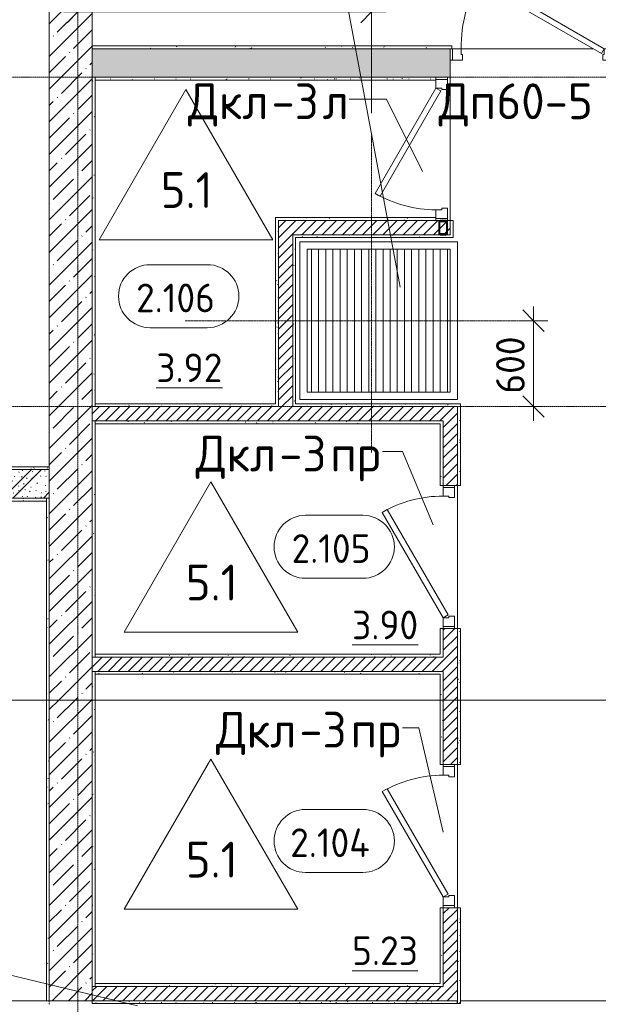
# Model space of a CAD drawing. Header units: millimetres. Extents: x 86102 to 162330, y -10965 to 131946.
# Tile 39 of 52: x 142014 to 146053, y 78575 to 85453. Entities that reach past the tile are written whole.
import ezdxf

# ---------------------------------------------------------------- set-up
doc = ezdxf.new("R2010")
doc.units = ezdxf.units.MM
for name, pattern in [('3_ Штрих_ 1 х 1 мм', [2, 1, -1]), ('4_ Штрихпунктир_ 10 х 2 мм', [14, 10, -2, 0, -2]), ('4_ Штрихпунктир_ 15 х 2 мм', [19, 15, -2, 0, -2])]:
    doc.linetypes.add(name, pattern=pattern)
for name, color, linetype, lineweight in [('A-ANNO-DIMS', 7, 'Continuous', 5), ('A-ANNO-DIMS-100', 7, 'Continuous', 5), ('A-AREA', 7, '3_ Штрих_ 1 х 1 мм', 13), ('A-AREA-IDEN', 7, 'Continuous', 5), ('A-DETL', 7, 'Continuous', 25), ('A-DOOR', 7, 'Continuous', 13), ('A-DOOR-FRAM', 7, 'Continuous', 13), ('A-DOOR-IDEN', 7, 'Continuous', 5), ('A-FLOR', 7, 'Continuous', 13), ('A-FLOR-IDEN', 7, 'Continuous', 5), ('A-GENM', 7, 'Continuous', 13), ('A-WALL', 7, 'Continuous', 13), ('A-WALL-PATT', 7, 'Continuous', 13), ('G-ANNO-TEXT', 7, 'Continuous', 5), ('I-WALL', 7, 'Continuous', 13), ('M-EQPM', 7, 'Continuous', 13), ('M-EQPM-IDEN', 7, 'Continuous', 5), ('S-COLS', 7, 'Continuous', 25), ('S-GRID', 7, 'Continuous', 5)]:
    doc.layers.add(name, color=color, linetype=linetype, lineweight=lineweight)
doc.styles.add('GOST Common_2', font='GOST_Common.ttf', dxfattribs={"height": 200})
doc.styles.add('GOST Common_3', font='GOST_Common.ttf', dxfattribs={"height": 250})
doc.dimstyles.new('2_мм_1', dxfattribs={"dimscale": 304.8, "dimtxt": 201.142999, "dimasz": 0.492126, "dimexe": 0.328084, "dimexo": 0.492126, "dimgap": 0, "dimtad": 1, "dimdec": 0, "dimdsep": 46, "dimtxsty": 'GOST Common_2', "dimblk1": 'OBLIQUE', "dimblk2": 'OBLIQUE', "dimsah": 1, "dimcen": 0.09, "dimdle": 0.328084, "dimadec": 5, "dimazin": 2, "dimtfac": 1, "dimtdec": 4, "dimtix": 1, "dimtmove": 0, "dimatfit": 3, "dimfxl": 1, "dimtvp": 1, "dimtolj": 1, "dimtzin": 0, "dimarcsym": 2})
pattern_1 = [(0, (0, 0), (203.2, 50.8), [3.353, -149.047, 3.353, -149.047, -812.8]), (0, (0, 0), (203.2, 50.8), [-304.8, 3.353, -301.447, 3.353, -149.047, -355.6]), (0, (0, 0), (203.2, 50.8), [-762, 3.353, -98.247, 3.353, -250.647]), (120, (76.2, 25.4), (-145.59409, 150.576362), [3.353, -149.047, 3.353, -149.047, -812.8]), (120, (76.2, 25.4), (-145.59409, 150.576362), [-304.8, 3.353, -301.447, 3.353, -149.047, -355.6]), (120, (76.2, 25.4), (-145.59409, 150.576362), [-762, 3.353, -98.247, 3.353, -250.647]), (240, (101.6, 127), (-57.60591, -201.376362), [3.353, -149.047, 3.353, -149.047, -812.8]), (240, (101.6, 127), (-57.60591, -201.376362), [-304.8, 3.353, -301.447, 3.353, -149.047, -355.6]), (240, (101.6, 127), (-57.60591, -201.376362), [-762, 3.353, -98.247, 3.353, -250.647])]
pattern_2 = [(135, (150.28, 188.64), (-282.84271, 3e-14), [5, -395]), (135, (174.9, 237.36), (-282.84271, 3e-14), [5, -395]), (135, (211.96, 236.53), (-282.84271, 3e-14), [5, -395]), (135, (114.96, 223.96), (-282.84271, 3e-14), [5, -395]), (135, (77.54, 223.96), (-282.84271, 3e-14), [5, -395]), (135, (57.44, 184.52), (-282.84271, 3e-14), [5, -395]), (135, (66.21, 142.9), (-282.84271, 3e-14), [5, -395]), (135, (107.33, 161), (-282.84271, 3e-14), [5, -395]), (135, (99.08, 130.94), (-282.84271, 3e-14), [5, -395]), (135, (22.6, 136.46), (-282.84271, 3e-14), [5, -395]), (135, (21.16, 168.08), (-282.84271, 3e-14), [5, -395]), (135, (46.13, 96.12), (-282.84271, 3e-14), [5, -395]), (135, (3.54, 74.6), (-282.84271, 3e-14), [5, -395]), (135, (40.3, 47.56), (-282.84271, 3e-14), [5, -395]), (135, (39.77, 18.47), (-282.84271, 3e-14), [5, -395]), (135, (76.94, 37.28), (-282.84271, 3e-14), [5, -395]), (135, (114.18, 62.4), (-282.84271, 3e-14), [5, -395]), (135, (139.87, 90.2), (-282.84271, 3e-14), [5, -395]), (135, (141.44, 15.82), (-282.84271, 3e-14), [5, -395]), (135, (188.69, 26.73), (-282.84271, 3e-14), [5, -395]), (135, (176.14, 51.36), (-282.84271, 3e-14), [5, -395]), (135, (177.03, 0), (-282.84271, 3e-14), [5, -395]), (135, (276.61, 8.22), (-282.84271, 3e-14), [5, -395]), (135, (271.19, 31.72), (-282.84271, 3e-14), [5, -395]), (135, (268.29, 119.65), (-282.84271, 3e-14), [5, -395]), (135, (237.92, 101.95), (-282.84271, 3e-14), [5, -395]), (135, (237.92, 158.27), (-282.84271, 3e-14), [5, -395]), (135, (260.4, 204.35), (-282.84271, 3e-14), [5, -395]), (135, (275.54, 235.4), (-282.84271, 3e-14), [5, -395]), (135, (117.62, 268.96), (-282.84271, 3e-14), [5, -395]), (135, (203.62, 273.83), (-282.84271, 3e-14), [5, -395]), (135, (47.24, 279.3), (-282.84271, 3e-14), [5, -395]), (135, (23.2, 266.16), (-282.84271, 3e-14), [5, -395]), (135, (42.78, 232.52), (-282.84271, 3e-14), [5, -395]), (135, (177.76, 90.57), (-282.84271, 3e-14), [5, -395]), (135, (181.12, 121.8), (-282.84271, 3e-14), [5, -395]), (135, (206.73, 172.06), (-282.84271, 3e-14), [5, -395]), (135, (143.14, 136.62), (-282.84271, 3e-14), [5, -395]), (135, (211.51, 131.86), (-282.84271, 3e-14), [5, -395]), (135, (81.47, 95.1), (-282.84271, 3e-14), [5, -395]), (135, (235.13, 60.46), (-282.84271, 3e-14), [5, -395]), (135, (242.24, 4.89), (-282.84271, 3e-14), [5, -395]), (45, (0, 106.07), (-282.84271, 0), []), (45, (106.07, 0), (-282.84271, 0), []), (45, (176.78, 0), (-282.84271, 0), []), (45, (0, 176.78), (-282.84271, 0), [])]
pattern_3 = [(45, (0, 0), (-35.355339, 35.355339), [])]
pattern_4 = [(45, (0, 0), (-114.04925, 114.04925), []), (45, (114.05, 0), (-114.04925, 114.04925), [201.612, -40.322, 3.353, -36.97])]

# ---------------------------------------------------------------- blocks, each defined once
blk = doc.blocks.new('Наметкина 10_РД_АР_П_Отделка_R21_rvt-1--02_Подвал_МП_часть В')
at = {"layer": 'A-WALL-PATT', "lineweight": 5}
h = blk.add_hatch(dxfattribs=at)
h.set_pattern_fill('FP_5', color=256, style=0, pattern_type=2)
h.set_pattern_definition(pattern_1)
h.paths.add_polyline_path([(146870, 85250), (146870, 85270), (146170, 85270), (146170, 85250)])
h.paths.add_polyline_path([(145030, 85250), (145030, 85270), (142520, 85270), (142520, 85250), (143956.3, 85250)])
h = blk.add_hatch(dxfattribs=at)
h.set_pattern_fill('FP_5', color=256, style=0, pattern_type=2)
h.set_pattern_definition(pattern_1)
h.paths.add_polyline_path([(142540, 82750), (142540, 85050), (142520, 85050), (142520, 82750)])
h = blk.add_hatch(dxfattribs=at)
h.set_pattern_fill('FP_5', color=256, style=0, pattern_type=2)
h.set_pattern_definition(pattern_1)
h.paths.add_polyline_path([(144920, 85030), (144920, 85050), (142540, 85050), (142540, 85030), (143956.3, 85030)])
h = blk.add_hatch(dxfattribs=at)
h.set_pattern_fill('FP_5', color=256, style=0, pattern_type=2)
h.set_pattern_definition(pattern_1)
h.paths.add_polyline_path([(143800, 82770), (143820, 82770), (143820, 84070), (143800, 84070), (143800, 83284.9)])
h = blk.add_hatch(dxfattribs=at)
h.set_pattern_fill('FP_5', color=256, style=0, pattern_type=2)
h.set_pattern_definition(pattern_1)
h.paths.add_polyline_path([(143820, 84050), (144920, 84050), (144920, 84070), (143820, 84070)])
h = blk.add_hatch(dxfattribs=at)
h.set_pattern_fill('FP_5', color=256, style=0, pattern_type=2)
h.set_pattern_definition(pattern_1)
h.paths.add_polyline_path([(144990, 83930), (145020, 83930), (145020, 83950), (143920, 83950), (143920, 83930), (144986, 83930)])
h = blk.add_hatch(dxfattribs=at)
h.set_pattern_fill('FP_5', color=256, style=0, pattern_type=2)
h.set_pattern_definition(pattern_1)
h.paths.add_polyline_path([(143940, 82770), (143940, 83930), (143920, 83930), (143920, 82770)])
h = blk.add_hatch(dxfattribs=at)
h.set_pattern_fill('FP_5', color=256, style=0, pattern_type=2)
h.set_pattern_definition(pattern_1)
h.paths.add_polyline_path([(142540, 82750), (143820, 82750), (143820, 82770), (142540, 82770)])
h = blk.add_hatch(dxfattribs=at)
h.set_pattern_fill('FP_5', color=256, style=0, pattern_type=2)
h.set_pattern_definition(pattern_1)
h.paths.add_polyline_path([(145070, 82750), (145090, 82750), (145090, 82770), (143920, 82770), (143920, 82750), (143956.3, 82750)])
h = blk.add_hatch(dxfattribs=at)
h.set_pattern_fill('FP_5', color=256, style=0, pattern_type=2)
h.set_pattern_definition(pattern_1)
h.paths.add_polyline_path([(145070, 78580), (145090, 78580), (145090, 79250), (145070, 79250), (145070, 78600)])
h.paths.add_polyline_path([(145070, 80250), (145090, 80250), (145090, 81200), (145070, 81200), (145070, 80999.6)])
h.paths.add_polyline_path([(145090, 82200), (145090, 82750), (145070, 82750), (145070, 82200)])
h = blk.add_hatch(dxfattribs=at)
h.set_pattern_fill('FP_5', color=256, style=0, pattern_type=2)
h.set_pattern_definition(pattern_1)
h.paths.add_polyline_path([(142540, 81000), (142540, 82650), (142520, 82650), (142520, 81000)])
h = blk.add_hatch(dxfattribs=at)
h.set_pattern_fill('FP_5', color=256, style=0, pattern_type=2)
h.set_pattern_definition(pattern_1)
h.paths.add_polyline_path([(142540, 82630), (144950, 82630), (144950, 82650), (142540, 82650)])
h = blk.add_hatch(dxfattribs=at)
h.set_pattern_fill('FP_5', color=256, style=0, pattern_type=2)
h.set_pattern_definition(pattern_1)
h.paths.add_polyline_path([(144970, 81020), (144970, 81200), (144950, 81200), (144950, 81020)])
h.paths.add_polyline_path([(144950, 82200), (144970, 82200), (144970, 82650), (144950, 82650), (144950, 82630)])
h = blk.add_hatch(dxfattribs=at)
h.set_pattern_fill('FP_5', color=256, style=0, pattern_type=2)
h.set_pattern_definition(pattern_1)
h.paths.add_polyline_path([(142220, 82310), (142220, 82330), (138490, 82330), (138490, 82310), (141896.9, 82310)])
h = blk.add_hatch(dxfattribs=at)
h.set_pattern_fill('FP_5', color=256, style=0, pattern_type=2)
h.set_pattern_definition(pattern_1)
h.paths.add_polyline_path([(142200, 82090), (142200, 82110), (140520, 82110), (140520, 82090), (141896.9, 82090)])
h = blk.add_hatch(dxfattribs=at)
h.set_pattern_fill('FP_5', color=256, style=0, pattern_type=2)
h.set_pattern_definition(pattern_1)
h.paths.add_polyline_path([(142220, 78600), (142220, 82110), (142200, 82110), (142200, 78600)])
h = blk.add_hatch(dxfattribs=at)
h.set_pattern_fill('FP_5', color=256, style=0, pattern_type=2)
h.set_pattern_definition(pattern_1)
h.paths.add_polyline_path([(142540, 81000), (144970, 81000), (144970, 81020), (142540, 81020)])
h = blk.add_hatch(dxfattribs=at)
h.set_pattern_fill('FP_5', color=256, style=0, pattern_type=2)
h.set_pattern_definition(pattern_1)
h.paths.add_polyline_path([(142540, 78700), (142540, 80900), (142520, 80900), (142520, 78700)])
h = blk.add_hatch(dxfattribs=at)
h.set_pattern_fill('FP_5', color=256, style=0, pattern_type=2)
h.set_pattern_definition(pattern_1)
h.paths.add_polyline_path([(144950, 80880), (144970, 80880), (144970, 80900), (142540, 80900), (142540, 80880)])
h = blk.add_hatch(dxfattribs=at)
h.set_pattern_fill('FP_5', color=256, style=0, pattern_type=2)
h.set_pattern_definition(pattern_1)
h.paths.add_polyline_path([(144970, 78720), (144970, 79250), (144950, 79250), (144950, 78720)])
h.paths.add_polyline_path([(144970, 80250), (144970, 80880), (144950, 80880), (144950, 80250)])
h = blk.add_hatch(dxfattribs=at)
h.set_pattern_fill('FP_5', color=256, style=0, pattern_type=2)
h.set_pattern_definition(pattern_1)
h.paths.add_polyline_path([(142540, 78700), (144970, 78700), (144970, 78720), (142540, 78720), (142540, 78714.3)])
h = blk.add_hatch(dxfattribs=at)
h.set_pattern_fill('FP_5', color=256, style=0, pattern_type=2)
h.set_pattern_definition(pattern_1)
h.paths.add_polyline_path([(142520, 78580), (145070, 78580), (145070, 78600), (142520, 78600)])
at = {"layer": 'A-WALL'}
for p, q in [((145030, 85270), (142520, 85270)), ((142520, 85270), (142520, 85250)), ((142520, 85250), (145030, 85250)), ((145030, 85250), (145030, 85270)), ((142520, 85050), (142520, 82750)), ((142540, 85050), (142520, 85050)), ((144920, 85050), (142540, 85050)), ((142540, 85050), (142540, 85030)), ((142540, 82750), (142540, 85050)), ((142540, 85030), (144920, 85030)), ((144920, 85035), (144920, 85050)), ((143820, 84070), (143800, 84070)), ((143800, 84070), (143800, 82770)), ((144920, 84070), (143820, 84070)), ((143820, 82770), (143820, 84050)), ((143820, 84050), (144920, 84050)), ((144920, 84050), (144920, 84065)), ((145020, 84050), (145020, 83950)), ((145040, 84050), (145020, 84050)), ((145040, 83930), (145040, 84050)), ((144950, 83950), (143920, 83950)), ((143920, 83950), (143920, 83930)), ((143920, 83930), (143920, 82770)), ((143940, 83930), (145020, 83930)), ((143940, 82770), (143940, 83930)), ((145020, 83950), (144990, 83950)), ((145020, 83930), (145040, 83930)), ((142520, 82750), (142540, 82750)), ((143800, 82770), (142540, 82770)), ((142540, 82770), (142540, 82750)), ((142540, 82750), (143820, 82750)), ((143820, 82750), (143820, 82770)), ((143920, 82770), (143920, 82750)), ((143920, 82750), (145070, 82750)), ((145090, 82770), (143940, 82770)), ((145070, 82750), (145070, 82200)), ((145090, 82750), (145090, 82770)), ((145090, 82200), (145090, 82750)), ((142520, 82650), (142520, 81000)), ((142540, 82650), (142520, 82650)), ((144950, 82650), (142540, 82650)), ((142540, 82650), (142540, 82630)), ((142540, 81000), (142540, 82650)), ((142540, 82630), (144950, 82630)), ((144970, 82650), (144950, 82650)), ((144950, 82630), (144950, 82200)), ((144970, 82200), (144970, 82650)), ((142220, 82330), (138490, 82330)), ((142220, 82310), (142220, 82330)), ((138490, 82310), (142220, 82310)), ((144950, 82200), (144970, 82200)), ((145070, 82200), (145090, 82200)), ((142200, 82110), (140520, 82110)), ((140540, 82090), (142200, 82090)), ((142200, 82090), (142200, 82110)), ((142220, 82110), (142200, 82110)), ((142200, 82110), (142200, 78600)), ((142220, 78600), (142220, 82110)), ((144970, 81200), (144950, 81200)), ((144950, 81200), (144950, 81020)), ((144970, 81020), (144970, 81200)), ((145070, 81200), (145070, 80250)), ((145090, 81200), (145070, 81200)), ((145090, 80250), (145090, 81200)), ((144950, 81020), (142540, 81020)), ((142540, 81020), (142540, 81000)), ((144970, 81000), (144970, 81020)), ((142520, 81000), (142540, 81000)), ((142540, 81000), (144970, 81000)), ((142520, 80900), (142520, 78700)), ((142540, 80900), (142520, 80900)), ((142540, 78700), (142540, 80900)), ((144970, 80900), (142540, 80900)), ((142540, 80900), (142540, 80880)), ((142540, 80880), (144950, 80880)), ((144950, 80880), (144950, 80250)), ((144970, 80880), (144970, 80900)), ((144970, 80250), (144970, 80880)), ((144950, 80250), (144970, 80250)), ((145070, 80250), (145090, 80250)), ((144970, 79250), (144950, 79250)), ((144950, 79250), (144950, 78720)), ((144970, 78720), (144970, 79250)), ((145070, 79250), (145070, 78600)), ((145090, 79250), (145070, 79250)), ((145090, 78580), (145090, 79250)), ((142520, 78700), (142540, 78700)), ((144950, 78720), (142540, 78720)), ((142540, 78720), (142540, 78700)), ((142540, 78700), (144970, 78700)), ((144970, 78700), (144970, 78720)), ((142200, 78600), (142220, 78600)), ((145070, 78600), (142520, 78600)), ((142520, 78600), (142520, 78580)), ((142520, 78580), (145070, 78580)), ((145070, 78580), (145090, 78580))]:
    blk.add_line(p, q, dxfattribs=at)
at = {"layer": 'A-WALL', "lineweight": 25}
blk.add_line((145070, 78580), (145070, 78600), dxfattribs=at)
blk = doc.blocks.new('АР_Дверь однопольная - 1000х2100h_850__Кладовая-5662504--02_Подвал_МП_часть В')
at = {"layer": 'A-DOOR'}
for p, q in [((-311.1, 475), (-331.1, 440.4)), ((-331.1, 440.4), (405, 15.4)), ((425, 50), (-311.1, 475)), ((405, 15.4), (425, 50))]:
    blk.add_line(p, q, dxfattribs=at)
at = {"layer": 'A-DOOR', "lineweight": 5}
blk.add_arc((425, 50), 850, 150, 180, dxfattribs=at)
at = {"layer": 'A-DOOR-FRAM'}
for p, q in [((-485, 50), (-500, 50)), ((-425, 50), (-485, 50)), ((-485, 50), (-485, -30)), ((-425, 10), (-425, 50)), ((-415, 10), (-425, 10)), ((-415, -30), (-415, 10)), ((425, 10), (415, 10)), ((415, 10), (415, -30)), ((485, 50), (425, 50)), ((425, 50), (425, 10)), ((485, -30), (485, 50)), ((485, 50), (500, 50)), ((-485, -30), (-500, -30)), ((-485, -30), (-415, -30)), ((415, -30), (485, -30)), ((485, -30), (500, -30))]:
    blk.add_line(p, q, dxfattribs=at)
blk = doc.blocks.new('АР_Дверь однопольная - 1000х2100h_850__Кладовая-4627048--02_Подвал_МП_часть В')
at = {"layer": 'A-DOOR'}
for p, q in [((311.1, 475), (-425, 50)), ((-405, 15.4), (331.1, 440.4)), ((331.1, 440.4), (311.1, 475)), ((-425, 50), (-405, 15.4))]:
    blk.add_line(p, q, dxfattribs=at)
at = {"layer": 'A-DOOR', "lineweight": 5}
blk.add_arc((-425, 50), 850, 360, 30, dxfattribs=at)
at = {"layer": 'A-DOOR-FRAM'}
for p, q in [((-485, 50), (-500, 50)), ((-425, 50), (-485, 50)), ((-485, 50), (-485, -30)), ((-425, 10), (-425, 50)), ((-415, 10), (-425, 10)), ((-415, -30), (-415, 10)), ((425, 10), (415, 10)), ((415, 10), (415, -30)), ((485, 50), (425, 50)), ((425, 50), (425, 10)), ((485, -30), (485, 50)), ((485, 50), (500, 50)), ((-485, -30), (-500, -30)), ((-485, -30), (-415, -30)), ((415, -30), (485, -30)), ((485, -30), (500, -30))]:
    blk.add_line(p, q, dxfattribs=at)
blk = doc.blocks.new('АР_Дверь однопольная - 1150х2100h_кл_ коридор-4724467--02_Подвал_МП_часть В')
at = {"layer": 'A-DOOR'}
for p, q in [((-366, 600), (-386, 565.4)), ((-386, 565.4), (480, 65.4)), ((500, 100), (-366, 600)), ((480, 65.4), (500, 100))]:
    blk.add_line(p, q, dxfattribs=at)
at = {"layer": 'A-DOOR', "lineweight": 5}
blk.add_arc((500, 100), 1000, 150, 180, dxfattribs=at)
at = {"layer": 'A-DOOR-FRAM'}
for p, q in [((-560, 100), (-575, 100)), ((-500, 100), (-560, 100)), ((-560, 100), (-560, 20)), ((-500, 60), (-500, 100)), ((560, 100), (500, 100)), ((500, 100), (500, 60)), ((560, 20), (560, 100)), ((560, 100), (575, 100)), ((-560, 20), (-575, 20)), ((-560, 20), (-490, 20)), ((-490, 60), (-500, 60)), ((-490, 20), (-490, 60)), ((500, 60), (490, 60)), ((490, 60), (490, 20)), ((490, 20), (560, 20)), ((560, 20), (575, 20))]:
    blk.add_line(p, q, dxfattribs=at)
blk = doc.blocks.new('АР_Приямок - ПР-1_1100х1100 х50-2425824--02_Подвал_МП_часть В')
at = {"layer": 'M-EQPM', "lineweight": 5}
h = blk.add_hatch(dxfattribs=at)
h.set_pattern_fill('FP_4', color=256, style=0, pattern_type=2)
h.set_pattern_definition([(90, (0, 0), (-50, 3e-15), [])])
h.paths.add_polyline_path([(155.3, -500), (1050, -500), (1050, 500), (50, 500), (50, -500)])
at = {"layer": 'M-EQPM'}
for p, q in [((0, -550), (0, 550)), ((0, 550), (1100, 550)), ((1100, 550), (1100, -550)), ((1100, -550), (0, -550))]:
    blk.add_line(p, q, dxfattribs=at)
blk = doc.blocks.new('АР-Заполнение деф_ шва - Д_ш__Пристенный-4427673--02_Подвал_МП_часть В')
at = {"layer": 'A-GENM'}
for p, q in [((0, 25), (3130, 25)), ((3270, 25), (4930, 25)), ((350, -25), (1350, -25)), ((2050, -25), (3050, -25))]:
    blk.add_line(p, q, dxfattribs=at)
blk = doc.blocks.new('А_Фахверк__Труба прямоугольная_ - 100х60х6_Фахверк_СФ3-4469475--02_Подвал_МП_часть В')
at = {"layer": 'S-COLS'}
for p, q in [((-30, 40), (-30, -40)), ((-24, -40), (-24, 40)), ((20, 50), (-20, 50)), ((-20, 44), (20, 44)), ((24, 40), (24, -40)), ((30, -40), (30, 40)), ((20, -44), (-20, -44)), ((-20, -50), (20, -50))]:
    blk.add_line(p, q, dxfattribs=at)
for centre, radius, start, end in [((-20, 40), 10, 90, 180), ((-20, 40), 4, 90, 180), ((20, 40), 10, 0, 90), ((20, 40), 4, 0, 90), ((-20, -40), 10, 180, 270), ((-20, -40), 4, 180, 270), ((20, -40), 10, 270, 360), ((20, -40), 4, 270, 0)]:
    blk.add_arc(centre, radius, start, end, dxfattribs=at)
blk = doc.blocks.new('Марка помещения _Номер_ - 2 мм-68851--02_Подвал_МП_часть В')
at = {"layer": 'A-AREA-IDEN'}
for p, q in [((-2.027, 2.21), (1.973, 2.21)), ((-2.027, -2.19), (1.973, -2.19))]:
    blk.add_line(p, q, dxfattribs=at)
for centre, start, end in [((-2.027, 0.01), 90, 270), ((1.973, 0.01), 270, 90)]:
    blk.add_arc(centre, 2.2, start, end, dxfattribs=at)
blk = doc.blocks.new('Марка полов - Марка полов-4106608--02_Подвал_МП_часть В')
at = {"layer": 'A-FLOR-IDEN'}
for p, q in [((0, 7), (-6.062, -3.5)), ((6.062, -3.5), (0, 7)), ((-6.062, -3.5), (6.062, -3.5))]:
    blk.add_line(p, q, dxfattribs=at)
blk = doc.blocks.new('DIMBLOCK188--02_Подвал_МП_часть В')
at = {"layer": 'A-ANNO-DIMS-100', "lineweight": 25}
for p, q in [((145600.8, 83350), (145525.8, 83425)), ((145600.8, 83350), (145675.8, 83275)), ((145600.8, 82750), (145525.8, 82825)), ((145600.8, 82750), (145675.8, 82675))]:
    blk.add_line(p, q, dxfattribs=at)
at = {"layer": 'A-ANNO-DIMS-100'}
for p, q in [((145600.8, 82650), (145600.8, 83450)), ((145700, 83350), (145500.8, 83350)), ((145600.8, 83350), (145700, 83350)), ((145644.7, 82750), (145500.8, 82750)), ((145600.8, 82750), (145644.7, 82750))]:
    blk.add_line(p, q, dxfattribs=at)
at = {"layer": 'A-ANNO-DIMS-100', "color": 0, "insert": (145339.4, 82840.3), "char_height": 200, "width": 503.198, "attachment_point": 1, "rotation": 90, "line_spacing_factor": 1.022761, "style": 'GOST Common_2'}
blk.add_mtext('600', dxfattribs=at)
blk = doc.blocks.new('_Oblique')
at = {"color": 0, "linetype": 'ByBlock', "lineweight": -2}
blk.add_line((-0.5, -0.5), (0.5, 0.5), dxfattribs=at)
blk = doc.blocks.new('DIMBLOCK189--02_Подвал_МП_часть В')
at = {"layer": 'A-ANNO-DIMS-100'}
for p, q in [((142420, 85462.6), (142420, 85606.5)), ((144470, 84800), (144470, 85606.5)), ((142320, 85506.5), (144570, 85506.5)), ((142420, 85506.5), (142420, 85462.6)), ((144470, 85506.5), (144470, 84800))]:
    blk.add_line(p, q, dxfattribs=at)
at = {"layer": 'A-ANNO-DIMS-100', "lineweight": 25}
for p, q in [((142420, 85506.5), (142495, 85581.5)), ((144470, 85506.5), (144545, 85581.5)), ((142420, 85506.5), (142345, 85431.5)), ((144470, 85506.5), (144395, 85431.5))]:
    blk.add_line(p, q, dxfattribs=at)
at = {"layer": 'A-ANNO-DIMS-100', "color": 0, "insert": (143165.4, 85767.9), "char_height": 200, "width": 670.931, "attachment_point": 1, "line_spacing_factor": 1.022761, "style": 'GOST Common_2'}
blk.add_mtext('2050', dxfattribs=at)

msp = doc.modelspace()

# ---------------------------------------------------------------- hatches: boundary and pattern name
at = {"layer": 'A-WALL-PATT', "lineweight": 5}
h = msp.add_hatch(dxfattribs=at)
h.set_pattern_fill('FP_3', color=256, style=0, pattern_type=2)
h.set_pattern_definition(pattern_4)
h.paths.add_polyline_path([(142220, 80699.862836), (142520, 80699.862836), (142520, 94550), (142220, 94550), (142220, 80999.602358)])
h = msp.add_hatch(dxfattribs=at)
h.set_pattern_fill('FP_1', color=256, style=0, pattern_type=2)
h.set_pattern_definition(pattern_2)
h.paths.add_polyline_path([(146870, 85050), (146870, 85250), (146170, 85250), (146170, 85050)])
h.paths.add_polyline_path([(143956.285172, 85050), (145020, 85050), (145020, 85250), (142520, 85250), (142520, 85050)])
h = msp.add_hatch(dxfattribs=at)
h.set_pattern_fill('FP_2', color=256, style=0, pattern_type=2)
h.set_pattern_definition(pattern_3)
h.paths.add_polyline_path([(143920.000003, 83950), (144949.977513, 83950), (144942.906445, 83952.928932), (144939.977513, 83960), (144939.977513, 84040), (144942.906445, 84047.071068), (144947.149086, 84050), (143820.000003, 84050), (143820.000003, 83950)])
h.paths.add_polyline_path([(144992.80594, 83950), (145019.977513, 83950), (145019.977513, 84050), (144989.977513, 84050), (144997.048581, 84047.071068), (144999.977513, 84040), (144999.977513, 83960), (144997.048581, 83952.928932), (144989.977513, 83950)])
h.paths.add_polyline_path([(144989.977513, 83956), (144992.80594, 83957.171573), (144993.977513, 83960), (144993.977513, 84040), (144992.80594, 84042.828427), (144989.977513, 84044), (144948.852355, 84043.533944), (144947.149086, 84042.828427), (144945.977513, 84040), (144945.977513, 83960), (144947.149086, 83957.171573), (144949.977513, 83956), (144985.994775, 83956)])
h = msp.add_hatch(dxfattribs=at)
h.set_pattern_fill('FP_2', color=256, style=0, pattern_type=2)
h.set_pattern_definition(pattern_3)
h.paths.add_polyline_path([(143920.000003, 82750), (143920.000003, 83950), (143820.000003, 83950), (143820.000003, 82750)])
h = msp.add_hatch(dxfattribs=at)
h.set_pattern_fill('FP_2', color=256, style=0, pattern_type=2)
h.set_pattern_definition(pattern_3)
h.paths.add_polyline_path([(144970, 82650), (144970, 82750), (142520, 82750), (142520, 82650), (143956.285172, 82650)])
h = msp.add_hatch(dxfattribs=at)
h.set_pattern_fill('FP_2', color=256, style=0, pattern_type=2)
h.set_pattern_definition(pattern_3)
h.paths.add_polyline_path([(144970, 78600), (145070, 78600), (145070, 79250), (144970, 79250), (144970, 78700)])
h.paths.add_polyline_path([(145070, 80250), (145070, 81200), (144970, 81200), (144970, 80250)])
h.paths.add_polyline_path([(144970, 82200), (145070, 82200), (145070, 82750), (144970, 82750), (144970, 82650)])
h = msp.add_hatch(dxfattribs=at)
h.set_pattern_fill('FP_1', color=256, style=0, pattern_type=2)
h.set_pattern_definition(pattern_2)
h.paths.add_polyline_path([(142220, 82110), (142220, 82310), (138470, 82310), (138470, 82110), (141896.865967, 82110)])
h = msp.add_hatch(dxfattribs=at)
h.set_pattern_fill('FP_2', color=256, style=0, pattern_type=2)
h.set_pattern_definition(pattern_3)
h.paths.add_polyline_path([(142520, 80900), (144970, 80900), (144970, 81000), (142520, 80999.602358)])
h = msp.add_hatch(dxfattribs=at)
h.set_pattern_fill('FP_3', color=256, style=0, pattern_type=2)
h.set_pattern_definition(pattern_4)
h.paths.add_polyline_path([(142520, 78600), (142520, 80699.862836), (142220, 80699.862836), (142220, 78600)])
h = msp.add_hatch(dxfattribs=at)
h.set_pattern_fill('FP_2', color=256, style=0, pattern_type=2)
h.set_pattern_definition(pattern_3)
h.paths.add_polyline_path([(144970, 78600), (144970, 78700), (142520, 78700), (142520, 78600), (143956.285172, 78600)])

# ---------------------------------------------------------------- linework, layer by layer
at = {"layer": 'A-AREA'}
msp.add_line((142220, 78600), (142220, 78570), dxfattribs=at)
at = {"layer": 'A-DETL', "linetype": '4_ Штрихпунктир_ 15 х 2 мм', "lineweight": 5}
for p, q in [((144470.000003, 82430), (144470.000003, 84650)), ((143170.000003, 83350), (145550.000003, 83350))]:
    msp.add_line(p, q, dxfattribs=at)
at = {"layer": 'A-DOOR-IDEN'}
for p, q in [((144574.944724, 84896.607423), (144314.131882, 84896.607423)), ((144825.325052, 84391.026615), (144574.944724, 84896.607423)), ((144686.790441, 82435.447661), (144545.790352, 82435.447661)), ((144899.588642, 81923.361885), (144686.790441, 82435.447661)), ((144800.640916, 80507.079954), (144686.790441, 80507.079954)), ((144970.3483, 79777.878197), (144800.640916, 80507.079954))]:
    msp.add_line(p, q, dxfattribs=at)
at = {"layer": 'A-FLOR'}
for p, q in [((145035, 85250), (145029.977513, 85250)), ((145029.977513, 85250), (145035, 85250)), ((146015, 85250), (145095, 85250)), ((145095, 85250), (146015, 85250)), ((145019.977513, 85050), (145019.977513, 84050)), ((144020.000003, 82850), (144020.000003, 83850)), ((144020.000003, 83850), (145020.000003, 83850)), ((145020.000003, 83850), (145020.000003, 82850)), ((145020.000003, 82850), (144020.000003, 82850)), ((145070, 82200), (145070, 81200)), ((145070, 80250), (145070, 79250)), ((140540, 78600), (142200, 78600)), ((145090, 78600), (146150.000003, 78600))]:
    msp.add_line(p, q, dxfattribs=at)
at = {"layer": 'A-WALL'}
for p, q in [((142220, 94550), (142220, 78600)), ((142520, 78600), (142520, 94550)), ((142220, 78600), (142520, 78600))]:
    msp.add_line(p, q, dxfattribs=at)
at = {"layer": 'G-ANNO-TEXT'}
msp.add_line((142836.291317, 78563.644309), (141583.845639, 78867.736622), dxfattribs=at)
at = {"layer": 'I-WALL'}
for p, q in [((145020, 85250), (142520, 85250)), ((145020, 85050), (145020, 85250)), ((142520, 85050), (145020, 85050)), ((143820.000003, 84050), (143820.000003, 82750)), ((144949.977513, 84050), (143820.000003, 84050)), ((145019.977513, 84050), (144989.977513, 84050)), ((145019.977513, 83950), (145019.977513, 84050)), ((143920.000003, 82750), (143920.000003, 83950)), ((143920.000003, 83950), (144949.977513, 83950)), ((144989.977513, 83950), (145019.977513, 83950)), ((143820.000003, 82750), (142520, 82750)), ((145070, 82750), (143920.000003, 82750)), ((145070, 82200), (145070, 82750)), ((142520, 82650), (144970, 82650)), ((144970, 82650), (144970, 82200)), ((142220, 82310), (138470, 82310)), ((144970, 82200), (145070, 82200)), ((140520, 82110), (142220, 82110)), ((144970, 81200), (144970, 81000)), ((145070, 81200), (144970, 81200)), ((145070, 80250), (145070, 81200)), ((144970, 81000), (142520, 81000)), ((142520, 80900), (144970, 80900)), ((144970, 80900), (144970, 80250)), ((144970, 80250), (145070, 80250)), ((144970, 79250), (144970, 78700)), ((145070, 79250), (144970, 79250)), ((145070, 78600), (145070, 79250)), ((144970, 78700), (142520, 78700)), ((142520, 78600), (145070, 78600))]:
    msp.add_line(p, q, dxfattribs=at)
at = {"layer": 'M-EQPM-IDEN'}
msp.add_line((144668.959669, 83583.942587), (144180.573332, 86200.770845), dxfattribs=at)
at = {"layer": 'S-GRID', "linetype": '4_ Штрихпунктир_ 10 х 2 мм'}
for p, q in [((142420, 56890.207756), (142420, 100099.114671)), ((151984.481863, 85050), (87806.844828, 85050)), ((151984.481863, 82750), (87806.844828, 82750)), ((153438.734659, 80700), (87806.844828, 80700)), ((151984.481863, 80700), (87806.844828, 80700))]:
    msp.add_line(p, q, dxfattribs=at)

# ---------------------------------------------------------------- block references
at = {"lineweight": 5}
msp.add_blockref('Наметкина 10_РД_АР_П_Отделка_R21_rvt-1--02_Подвал_МП_часть В', (0, 0), dxfattribs=at)
at = {"layer": 'A-AREA-IDEN', "xscale": 99.99999999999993, "yscale": 99.99999999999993, "zscale": 99.99999999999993}
for p in [(143126.311758, 83520.262999), (144212.032919, 81769.530889), (144212.032919, 79714.887107)]:
    msp.add_blockref('Марка помещения _Номер_ - 2 мм-68851--02_Подвал_МП_часть В', p, dxfattribs=at)
at = {"layer": 'A-DOOR'}
msp.add_blockref('АР_Дверь однопольная - 1150х2100h_кл_ коридор-4724467--02_Подвал_МП_часть В', (145595, 85150), dxfattribs=at)
at = {"layer": 'A-DOOR', "rotation": 90}
for name, p in [('АР_Дверь однопольная - 1000х2100h_850__Кладовая-5662504--02_Подвал_МП_часть В', (144969.977513, 84550)), ('АР_Дверь однопольная - 1000х2100h_850__Кладовая-4627048--02_Подвал_МП_часть В', (145020, 81700)), ('АР_Дверь однопольная - 1000х2100h_850__Кладовая-4627048--02_Подвал_МП_часть В', (145020, 79750))]:
    msp.add_blockref(name, p, dxfattribs=at)
at = {"layer": 'A-FLOR-IDEN', "xscale": 99.99999999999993, "yscale": 99.99999999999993, "zscale": 99.99999999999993}
for p in [(143174.271822, 84265.463774), (143349.172051, 81523.947661), (143349.172051, 79588.395573)]:
    msp.add_blockref('Марка полов - Марка полов-4106608--02_Подвал_МП_часть В', p, dxfattribs=at)
at = {"layer": 'A-GENM'}
msp.add_blockref('АР-Заполнение деф_ шва - Д_ш__Пристенный-4427673--02_Подвал_МП_часть В', (137270, 78575), dxfattribs=at)
at = {"layer": 'M-EQPM'}
msp.add_blockref('АР_Приямок - ПР-1_1100х1100 х50-2425824--02_Подвал_МП_часть В', (143970.000003, 83350), dxfattribs=at)
at = {"layer": 'S-COLS'}
msp.add_blockref('А_Фахверк__Труба прямоугольная_ - 100х60х6_Фахверк_СФ3-4469475--02_Подвал_МП_часть В', (144969.977513, 84000), dxfattribs=at)

# ---------------------------------------------------------------- texts
at = {"layer": 'A-AREA-IDEN', "char_height": 200, "attachment_point": 1, "style": 'GOST Common_2'}
for s, insert, width in [('2.106', (142825.797562, 83609.006181), 721.51875), ('\\L3.92', (142967.36593, 83120.955913), 593.24875), ('2.105', (143911.518722, 81858.274071), 721.51875), ('\\L3.90', (144334.087157, 81324.811096), 593.24875), ('2.104', (143901.518722, 79803.630289), 745.569375), ('\\L5.23', (144334.087157, 79049.460419), 593.24875)]:
    msp.add_mtext(s, dxfattribs=dict(at, insert=insert, width=width))
at = {"layer": 'A-DOOR-IDEN', "char_height": 250, "attachment_point": 1, "style": 'GOST Common_3'}
for s, insert, width in [('Дкл', (143189.131882, 85007.534506), 705.485), ('-3', (143771.215215, 85007.534506), 432.91125), ('Дп', (144938.881106, 85007.534506), 489.029375), ('60-5', (145342.370689, 85007.534506), 865.8225), ('\\fGOST Common|b0|i0|c204|p34|;л', (144128.402715, 85007.534506), 216.455625), ('Дкл', (143242.790352, 82546.374745), 705.485), ('-3', (143824.873685, 82546.374745), 432.91125), ('пр', (144182.061185, 82546.374745), 432.91125), ('Дкл', (143383.790441, 80618.007038), 705.485), ('-3', (143965.873774, 80618.007038), 432.91125), ('пр', (144323.061274, 80618.007038), 432.91125)]:
    msp.add_mtext(s, dxfattribs=dict(at, insert=insert, width=width))
at = {"layer": 'A-FLOR-IDEN', "char_height": 250, "width": 456.961875, "attachment_point": 1, "style": 'GOST Common_3'}
for insert in [(142997.895539, 84387.525447), (143172.795768, 81646.009333), (143172.795768, 79710.457245)]:
    msp.add_mtext('5.1', dxfattribs=dict(at, insert=insert))

# ---------------------------------------------------------------- dimensions: what is measured, and where the dimension line sits
at = {"layer": 'A-ANNO-DIMS'}
dim = msp.add_linear_dim(base=(144470.000003, 85506.519446), p1=(142420, 85612.585463), p2=(144470.000003, 84650), dimstyle='2_мм_1', override={"dimpost": '<>', "dimfxl": 2264.745193}, dxfattribs=at)
dim.commit()
dim.dimension.update_dxf_attribs({"geometry": 'DIMBLOCK189--02_Подвал_МП_часть В', "text_midpoint": (143445.000002, 85606.519446)})
dim = msp.add_linear_dim(base=(145600.790546, 83350), p1=(145494.724528, 82750), p2=(145550.000003, 83350), angle=90, dimstyle='2_мм_1', override={"dimpost": '<>', "dimfxl": 602.540769}, dxfattribs=at)
dim.commit()
dim.dimension.update_dxf_attribs({"geometry": 'DIMBLOCK188--02_Подвал_МП_часть В', "text_midpoint": (145500.790546, 83050)})

doc.saveas('drawing.dxf')
